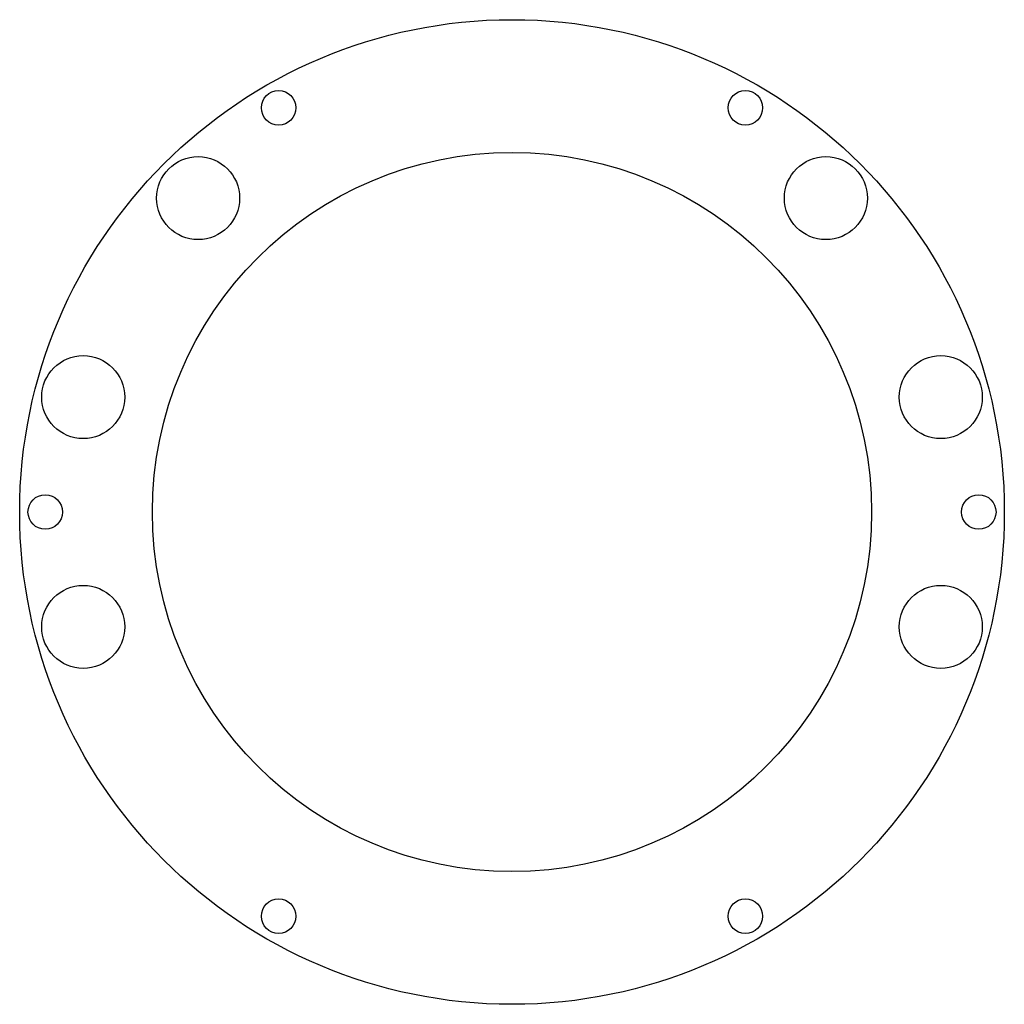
# Model space of a CAD drawing. Header units: inches. Extents: x -1.78 to 1.78, y -1.78 to 1.78.
import ezdxf

# ---------------------------------------------------------------- set-up
doc = ezdxf.new("R2010")
doc.units = ezdxf.units.IN
doc.header["$MEASUREMENT"] = 0

msp = doc.modelspace()

# ---------------------------------------------------------------- linework, layer by layer
for centre, radius in [((0, 0), 1.78), ((-0.8438, 1.4614), 0.0625), ((0.8437, 1.4614), 0.0625), ((0, 0), 1.3), ((-1.1349, 1.1349), 0.15), ((1.1349, 1.1349), 0.15), ((-1.5503, 0.4154), 0.15), ((1.5503, 0.4154), 0.15), ((-1.6875, 0), 0.0625), ((1.6875, 0), 0.0625), ((-1.5503, -0.4154), 0.15), ((1.5503, -0.4154), 0.15), ((-0.8438, -1.4614), 0.0625), ((0.8437, -1.4614), 0.0625)]:
    msp.add_circle(centre, radius)

doc.saveas('drawing.dxf')
